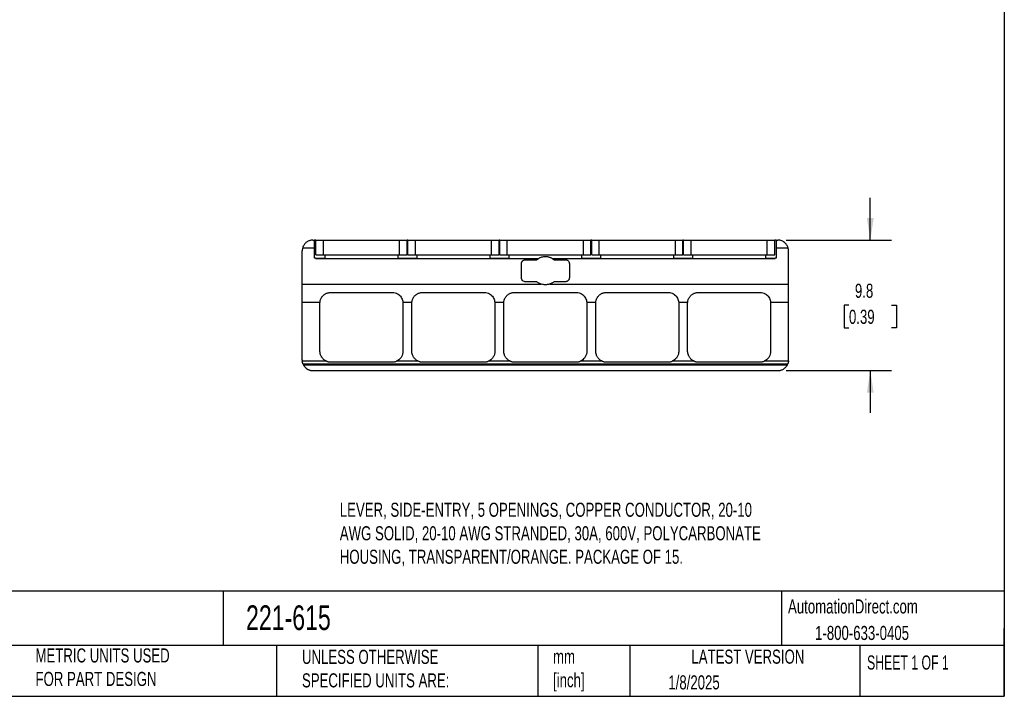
# Model space of a CAD drawing. Header units: millimetres. Extents: x 3 to 137, y 3 to 105.
# Tile 2 of 3: x 63 to 137, y 3 to 54. Entities that reach past the tile are written whole.
import ezdxf

# ---------------------------------------------------------------- set-up
doc = ezdxf.new("R2010")
doc.units = ezdxf.units.MM
doc.header["$LTSCALE"] = 0.5
doc.linetypes.add('SLD-Solid', pattern=[0])
doc.layers.add('DIMENSIONS', color=140, linetype='SLD-Solid', lineweight=25)
doc.layers.add('TEXT', color=140, linetype='SLD-Solid', lineweight=25)
doc.styles.add('SLDTEXTSTYLE0', font='TXT', dxfattribs={"width": 0.7})
doc.styles.add('SLDTEXTSTYLE1', font='TXT', dxfattribs={"width": 0.65})
doc.dimstyles.new('SLDDIMSTYLE1', dxfattribs={"dimtxt": 1.079004, "dimasz": 1.651, "dimexe": 0, "dimexo": 0.0625, "dimgap": 0.269751, "dimtad": 0, "dimtih": 1, "dimtoh": 1, "dimrnd": 1e-09, "dimzin": 12, "dimdsep": 46, "dimtxsty": 'SLDTEXTSTYLE0', "dimsah": 1, "dimcen": 0.09, "dimadec": 0, "dimazin": 3, "dimtfac": 1, "dimtmove": 0, "dimatfit": 0, "dimfxl": 0, "dimfrac": 2, "dimtolj": 1, "dimtzin": 12, "dimarcsym": 0})

# ---------------------------------------------------------------- blocks, each defined once
blk = doc.blocks.new('_D_2')
at = {"layer": 'DIMENSIONS'}
for p, q in [((126.466, 37.426), (126.466, 40.601)), ((120.159, 37.426), (128.054, 37.426)), ((124.863, 32.547), (124.501, 32.547)), ((124.501, 32.547), (124.501, 30.832)), ((128.069, 32.547), (128.432, 32.547)), ((128.432, 32.547), (128.432, 30.832)), ((124.501, 30.832), (124.863, 30.832)), ((128.432, 30.832), (128.069, 30.832)), ((120.159, 27.626), (128.054, 27.626)), ((126.466, 27.626), (126.466, 24.451))]:
    blk.add_line(p, q, dxfattribs=at)
for points in [[(126.466, 37.426), (126.72, 39.077), (126.212, 39.077)], [(126.466, 27.626), (126.212, 25.975), (126.72, 25.975)]]:
    blk.add_solid(points, dxfattribs=at)
at = {"layer": 'DIMENSIONS', "char_height": 1.0583, "attachment_point": 1, "style": 'SLDTEXTSTYLE0'}
for s, insert in [('9.8', (125.312, 34.153)), ('0.39', (124.863, 32.197))]:
    blk.add_mtext(s, dxfattribs=dict(at, insert=insert))

msp = doc.modelspace()

# ---------------------------------------------------------------- linework, layer by layer
for p, q in [((84.624, 37.426), (84.749, 37.426)), ((84.749, 36.852), (84.749, 37.426)), ((84.854, 37.426), (84.749, 37.426)), ((84.854, 36.326), (84.854, 37.426)), ((84.854, 37.426), (85.414, 37.426)), ((85.414, 36.326), (85.414, 37.426)), ((85.414, 37.426), (91.134, 37.426)), ((91.134, 36.326), (91.134, 37.426)), ((91.134, 37.426), (91.694, 37.426)), ((91.694, 36.326), (91.694, 37.426)), ((91.754, 37.426), (91.694, 37.426)), ((91.754, 36.326), (91.754, 37.426)), ((91.754, 37.426), (92.314, 37.426)), ((92.314, 36.326), (92.314, 37.426)), ((92.314, 37.426), (98.034, 37.426)), ((98.034, 36.326), (98.034, 37.426)), ((98.034, 37.426), (98.594, 37.426)), ((98.594, 36.326), (98.594, 37.426)), ((98.654, 37.426), (98.594, 37.426)), ((98.654, 36.326), (98.654, 37.426)), ((98.654, 37.426), (99.214, 37.426)), ((99.214, 36.326), (99.214, 37.426)), ((99.214, 37.426), (104.934, 37.426)), ((104.934, 36.326), (104.934, 37.426)), ((104.934, 37.426), (105.494, 37.426)), ((105.494, 36.326), (105.494, 37.426)), ((105.554, 37.426), (105.494, 37.426)), ((105.554, 36.326), (105.554, 37.426)), ((105.554, 37.426), (106.114, 37.426)), ((106.114, 36.326), (106.114, 37.426)), ((106.114, 37.426), (111.834, 37.426)), ((111.834, 36.326), (111.834, 37.426)), ((111.834, 37.426), (112.394, 37.426)), ((112.394, 36.326), (112.394, 37.426)), ((112.454, 37.426), (112.394, 37.426)), ((112.454, 36.326), (112.454, 37.426)), ((112.454, 37.426), (113.014, 37.426)), ((113.014, 36.326), (113.014, 37.426)), ((113.014, 37.426), (118.734, 37.426)), ((118.734, 36.326), (118.734, 37.426)), ((118.734, 37.426), (119.294, 37.426)), ((119.294, 36.326), (119.294, 37.426)), ((119.399, 37.426), (119.294, 37.426)), ((119.399, 37.426), (119.524, 37.426)), ((119.399, 37.426), (119.399, 36.852)), ((83.824, 34.128), (83.824, 36.626)), ((83.857, 36.852), (84.749, 36.852)), ((84.749, 36.076), (84.749, 36.852)), ((84.854, 36.326), (85.414, 36.326)), ((85.414, 36.326), (91.134, 36.326)), ((85.549, 36.076), (85.549, 36.326)), ((90.999, 36.326), (90.999, 36.076)), ((91.134, 36.326), (91.694, 36.326)), ((91.754, 36.326), (92.314, 36.326)), ((92.314, 36.326), (98.034, 36.326)), ((92.449, 36.076), (92.449, 36.326)), ((97.899, 36.326), (97.899, 36.076)), ((98.034, 36.326), (98.594, 36.326)), ((98.654, 36.326), (99.214, 36.326)), ((99.214, 36.326), (104.934, 36.326)), ((99.349, 36.076), (99.349, 36.326)), ((104.799, 36.326), (104.799, 36.076)), ((104.934, 36.326), (105.494, 36.326)), ((105.554, 36.326), (106.114, 36.326)), ((106.114, 36.326), (111.834, 36.326)), ((106.249, 36.076), (106.249, 36.326)), ((111.699, 36.326), (111.699, 36.076)), ((111.834, 36.326), (112.394, 36.326)), ((112.454, 36.326), (113.014, 36.326)), ((113.014, 36.326), (118.734, 36.326)), ((113.149, 36.076), (113.149, 36.326)), ((118.599, 36.326), (118.599, 36.076)), ((118.734, 36.326), (119.294, 36.326)), ((119.399, 36.852), (119.399, 36.076)), ((119.399, 36.852), (120.292, 36.852)), ((120.324, 34.128), (120.324, 36.626)), ((84.824, 36.076), (84.749, 36.076)), ((84.824, 36.05), (84.824, 36.076)), ((84.824, 36.076), (85.549, 36.076)), ((84.824, 36.05), (101.575, 36.05)), ((90.999, 36.076), (92.449, 36.076)), ((97.899, 36.076), (99.349, 36.076)), ((100.274, 34.601), (100.274, 35.651)), ((100.574, 35.951), (101.425, 35.951)), ((102.574, 36.05), (119.324, 36.05)), ((102.724, 35.951), (103.574, 35.951)), ((103.874, 35.651), (103.874, 34.601)), ((104.799, 36.076), (106.249, 36.076)), ((111.699, 36.076), (113.149, 36.076)), ((118.599, 36.076), (119.324, 36.076)), ((119.399, 36.076), (119.324, 36.076)), ((119.324, 36.05), (119.324, 36.076)), ((83.824, 32.766), (83.824, 34.128)), ((83.824, 34.128), (101.75, 34.128)), ((101.425, 34.301), (100.574, 34.301)), ((102.399, 34.128), (120.324, 34.128)), ((103.574, 34.301), (102.724, 34.301)), ((120.324, 32.766), (120.324, 34.128)), ((85.954, 33.496), (90.584, 33.496)), ((92.854, 33.496), (97.484, 33.496)), ((99.754, 33.496), (104.384, 33.496)), ((106.654, 33.496), (111.284, 33.496)), ((113.554, 33.496), (118.184, 33.496)), ((83.824, 32.766), (85.158, 32.766)), ((83.824, 28.426), (83.824, 32.766)), ((85.154, 29.076), (85.154, 32.696)), ((91.381, 32.766), (92.058, 32.766)), ((91.384, 32.696), (91.384, 29.076)), ((92.054, 29.076), (92.054, 32.696)), ((98.281, 32.766), (98.958, 32.766)), ((98.284, 32.696), (98.284, 29.076)), ((98.954, 29.076), (98.954, 32.696)), ((105.181, 32.766), (105.858, 32.766)), ((105.184, 32.696), (105.184, 29.076)), ((105.854, 29.076), (105.854, 32.696)), ((112.081, 32.766), (112.758, 32.766)), ((112.084, 32.696), (112.084, 29.076)), ((112.754, 29.076), (112.754, 32.696)), ((118.981, 32.766), (120.324, 32.766)), ((118.984, 32.696), (118.984, 29.076)), ((120.324, 28.426), (120.324, 32.766)), ((83.828, 28.353), (85.612, 28.353)), ((83.879, 28.137), (120.27, 28.137)), ((85.954, 28.276), (90.584, 28.276)), ((90.927, 28.353), (92.512, 28.353)), ((92.854, 28.276), (97.484, 28.276)), ((97.827, 28.353), (99.412, 28.353)), ((99.754, 28.276), (104.384, 28.276)), ((104.727, 28.353), (106.312, 28.353)), ((106.654, 28.276), (111.284, 28.276)), ((111.627, 28.353), (113.212, 28.353)), ((113.554, 28.276), (118.184, 28.276)), ((118.527, 28.353), (120.321, 28.353)), ((83.911, 28.065), (120.238, 28.065)), ((84.624, 27.626), (119.524, 27.626))]:
    msp.add_line(p, q)
for points, knots in [([(84.624, 37.426), (84.594, 37.425), (84.533, 37.423), (84.442, 37.407), (84.352, 37.381), (84.266, 37.344), (84.182, 37.296), (84.104, 37.236), (84.03, 37.165), (83.962, 37.08), (83.912, 36.995), (83.878, 36.917), (83.864, 36.874), (83.857, 36.852)], [0, 0, 0, 0, 0.097548, 0.195127, 0.292707, 0.390272, 0.48783, 0.585419, 0.683317, 0.783421, 0.887748, 0.942926, 1, 1, 1, 1]), ([(120.292, 36.852), (120.284, 36.877), (120.267, 36.927), (120.236, 36.995), (120.201, 37.056), (120.163, 37.11), (120.123, 37.158), (120.056, 37.227), (119.957, 37.306), (119.819, 37.375), (119.673, 37.418), (119.574, 37.424), (119.524, 37.426)], [0, 0, 0, 0, 0.065702, 0.129799, 0.191611, 0.251405, 0.30969, 0.366945, 0.52525, 0.683487, 0.841759, 1, 1, 1, 1]), ([(83.857, 36.852), (83.848, 36.815), (83.829, 36.741), (83.826, 36.665), (83.824, 36.626)], [0, 0, 0, 0, 0.5, 1, 1, 1, 1]), ([(120.324, 36.626), (120.324, 36.652), (120.322, 36.703), (120.311, 36.778), (120.299, 36.827), (120.292, 36.852)], [0, 0, 0, 0, 0.333165, 0.666844, 1, 1, 1, 1]), ([(100.274, 35.651), (100.275, 35.669), (100.277, 35.704), (100.292, 35.755), (100.313, 35.802), (100.342, 35.843), (100.388, 35.89), (100.455, 35.932), (100.528, 35.95), (100.565, 35.951), (100.574, 35.951)], [0, 0, 0, 0, 0.126142, 0.251357, 0.373028, 0.483648, 0.588087, 0.798404, 0.949107, 1, 1, 1, 1]), ([(101.425, 35.951), (101.449, 35.969), (101.496, 36.004), (101.549, 36.035), (101.575, 36.05)], [0, 0, 0, 0, 0.5013616, 1, 1, 1, 1]), ([(102.574, 36.05), (102.55, 36.062), (102.502, 36.087), (102.426, 36.117), (102.345, 36.142), (102.268, 36.159), (102.159, 36.175), (102.052, 36.179), (101.865, 36.162), (101.712, 36.12), (101.601, 36.063), (101.575, 36.05)], [0, 0, 0, 0, 0.082068, 0.161904, 0.241928, 0.330642, 0.384405, 0.554264, 0.622834, 0.911254, 1, 1, 1, 1]), ([(102.574, 36.05), (102.6, 36.035), (102.653, 36.004), (102.7, 35.969), (102.724, 35.951)], [0, 0, 0, 0, 0.4991418, 1, 1, 1, 1]), ([(103.574, 35.951), (103.591, 35.95), (103.623, 35.949), (103.676, 35.936), (103.731, 35.911), (103.788, 35.866), (103.84, 35.801), (103.865, 35.735), (103.874, 35.683), (103.874, 35.662), (103.874, 35.651)], [0, 0, 0, 0, 0.089158, 0.17854, 0.30241, 0.436704, 0.628776, 0.849603, 0.924679, 1, 1, 1, 1]), ([(100.574, 34.301), (100.558, 34.302), (100.525, 34.303), (100.448, 34.323), (100.34, 34.392), (100.287, 34.496), (100.275, 34.571), (100.275, 34.591), (100.274, 34.601)], [0, 0, 0, 0, 0.098301, 0.196754, 0.472981, 0.861226, 0.930413, 1, 1, 1, 1]), ([(101.75, 34.128), (101.72, 34.138), (101.661, 34.159), (101.577, 34.2), (101.498, 34.247), (101.449, 34.283), (101.425, 34.301)], [0, 0, 0, 0, 0.250426, 0.500028, 0.74966, 1, 1, 1, 1]), ([(102.399, 34.128), (102.373, 34.12), (102.32, 34.104), (102.239, 34.088), (102.17, 34.08), (102.115, 34.077), (102.081, 34.076), (102.019, 34.077), (101.916, 34.085), (101.815, 34.107), (101.757, 34.125), (101.75, 34.128)], [0, 0, 0, 0, 0.126295, 0.251655, 0.376386, 0.438619, 0.500801, 0.531885, 0.71839, 0.968474, 1, 1, 1, 1]), ([(102.724, 34.301), (102.7, 34.283), (102.651, 34.247), (102.572, 34.2), (102.488, 34.159), (102.429, 34.138), (102.399, 34.128)], [0, 0, 0, 0, 0.25034, 0.499972, 0.749574, 1, 1, 1, 1]), ([(103.874, 34.601), (103.874, 34.584), (103.872, 34.549), (103.858, 34.5), (103.838, 34.456), (103.813, 34.416), (103.783, 34.383), (103.749, 34.355), (103.71, 34.332), (103.667, 34.315), (103.622, 34.303), (103.59, 34.302), (103.574, 34.301)], [0, 0, 0, 0, 0.121084, 0.234761, 0.345217, 0.446327, 0.539808, 0.629684, 0.722612, 0.814816, 0.906963, 1, 1, 1, 1]), ([(85.158, 32.766), (85.161, 32.795), (85.168, 32.852), (85.19, 32.936), (85.22, 33.017), (85.259, 33.094), (85.305, 33.166), (85.36, 33.233), (85.421, 33.295), (85.49, 33.35), (85.566, 33.399), (85.649, 33.439), (85.74, 33.469), (85.824, 33.487), (85.896, 33.495), (85.935, 33.496), (85.954, 33.496)], [0, 0, 0, 0, 0.072952, 0.145477, 0.217805, 0.290139, 0.362667, 0.435581, 0.509116, 0.583547, 0.659266, 0.736881, 0.817217, 0.90129, 0.950645, 1, 1, 1, 1]), ([(90.584, 33.496), (90.602, 33.496), (90.643, 33.495), (90.749, 33.483), (90.898, 33.442), (91.016, 33.373), (91.115, 33.297), (91.199, 33.217), (91.292, 33.081), (91.357, 32.929), (91.373, 32.821), (91.381, 32.766)], [0, 0, 0, 0, 0.044291, 0.102089, 0.269206, 0.432055, 0.445586, 0.585906, 0.724093, 0.861639, 1, 1, 1, 1]), ([(92.058, 32.766), (92.061, 32.795), (92.068, 32.852), (92.09, 32.936), (92.12, 33.017), (92.159, 33.094), (92.205, 33.166), (92.26, 33.233), (92.321, 33.295), (92.39, 33.35), (92.466, 33.399), (92.549, 33.439), (92.64, 33.469), (92.724, 33.487), (92.796, 33.495), (92.835, 33.496), (92.854, 33.496)], [0, 0, 0, 0, 0.072952, 0.145477, 0.217805, 0.290139, 0.362667, 0.435581, 0.509116, 0.583547, 0.659266, 0.736881, 0.817217, 0.90129, 0.950645, 1, 1, 1, 1]), ([(97.484, 33.496), (97.502, 33.496), (97.543, 33.495), (97.649, 33.483), (97.798, 33.442), (97.916, 33.373), (98.015, 33.297), (98.099, 33.217), (98.192, 33.081), (98.257, 32.929), (98.273, 32.821), (98.281, 32.766)], [0, 0, 0, 0, 0.044291, 0.102089, 0.269206, 0.432055, 0.445586, 0.585906, 0.724093, 0.861639, 1, 1, 1, 1]), ([(98.958, 32.766), (98.961, 32.794), (98.967, 32.85), (98.988, 32.931), (99.017, 33.01), (99.054, 33.086), (99.099, 33.158), (99.152, 33.225), (99.213, 33.287), (99.281, 33.343), (99.356, 33.392), (99.437, 33.432), (99.53, 33.466), (99.627, 33.488), (99.705, 33.496), (99.744, 33.496), (99.754, 33.496)], [0, 0, 0, 0, 0.070655, 0.141192, 0.2118, 0.282674, 0.354034, 0.426134, 0.499271, 0.573792, 0.64977, 0.725896, 0.802233, 0.900161, 0.974797, 1, 1, 1, 1]), ([(104.384, 33.496), (104.402, 33.496), (104.443, 33.495), (104.549, 33.483), (104.698, 33.442), (104.816, 33.373), (104.915, 33.297), (104.999, 33.217), (105.092, 33.081), (105.157, 32.929), (105.173, 32.821), (105.181, 32.766)], [0, 0, 0, 0, 0.044291, 0.102089, 0.269206, 0.432055, 0.445586, 0.585906, 0.724093, 0.861639, 1, 1, 1, 1]), ([(105.858, 32.766), (105.861, 32.794), (105.867, 32.85), (105.888, 32.931), (105.917, 33.01), (105.954, 33.086), (105.999, 33.158), (106.052, 33.225), (106.113, 33.287), (106.181, 33.343), (106.256, 33.392), (106.337, 33.432), (106.43, 33.466), (106.527, 33.488), (106.605, 33.496), (106.644, 33.496), (106.654, 33.496)], [0, 0, 0, 0, 0.070655, 0.141192, 0.2118, 0.282674, 0.354034, 0.426134, 0.499271, 0.573792, 0.64977, 0.725896, 0.802233, 0.900161, 0.974797, 1, 1, 1, 1]), ([(111.284, 33.496), (111.302, 33.496), (111.343, 33.495), (111.449, 33.483), (111.598, 33.442), (111.716, 33.373), (111.815, 33.297), (111.899, 33.217), (111.992, 33.081), (112.057, 32.929), (112.073, 32.821), (112.081, 32.766)], [0, 0, 0, 0, 0.044291, 0.102089, 0.269207, 0.432057, 0.445588, 0.585898, 0.724093, 0.861649, 1, 1, 1, 1]), ([(112.758, 32.766), (112.761, 32.795), (112.768, 32.852), (112.79, 32.936), (112.82, 33.017), (112.859, 33.094), (112.905, 33.166), (112.96, 33.233), (113.021, 33.295), (113.09, 33.35), (113.166, 33.399), (113.249, 33.439), (113.34, 33.469), (113.424, 33.487), (113.496, 33.495), (113.535, 33.496), (113.554, 33.496)], [0, 0, 0, 0, 0.072952, 0.145477, 0.217805, 0.290139, 0.362667, 0.435581, 0.509116, 0.583547, 0.659266, 0.736881, 0.817217, 0.90129, 0.950645, 1, 1, 1, 1]), ([(118.184, 33.496), (118.202, 33.496), (118.243, 33.495), (118.349, 33.483), (118.498, 33.442), (118.616, 33.373), (118.715, 33.297), (118.799, 33.217), (118.892, 33.081), (118.957, 32.929), (118.973, 32.821), (118.981, 32.766)], [0, 0, 0, 0, 0.044291, 0.102089, 0.269206, 0.432055, 0.445586, 0.585906, 0.724093, 0.861639, 1, 1, 1, 1]), ([(85.154, 32.696), (85.155, 32.708), (85.155, 32.731), (85.157, 32.755), (85.158, 32.766)], [0, 0, 0, 0, 0.501404, 1, 1, 1, 1]), ([(91.381, 32.766), (91.383, 32.746), (91.384, 32.723), (91.384, 32.7), (91.384, 32.696)], [0, 0, 0, 0, 0.846961, 1, 1, 1, 1]), ([(92.054, 32.696), (92.055, 32.708), (92.055, 32.731), (92.057, 32.755), (92.058, 32.766)], [0, 0, 0, 0, 0.501404, 1, 1, 1, 1]), ([(98.281, 32.766), (98.283, 32.746), (98.284, 32.723), (98.284, 32.7), (98.284, 32.696)], [0, 0, 0, 0, 0.846961, 1, 1, 1, 1]), ([(98.954, 32.696), (98.955, 32.708), (98.955, 32.731), (98.957, 32.755), (98.958, 32.766)], [0, 0, 0, 0, 0.501404, 1, 1, 1, 1]), ([(105.181, 32.766), (105.183, 32.746), (105.184, 32.723), (105.184, 32.7), (105.184, 32.696)], [0, 0, 0, 0, 0.846961, 1, 1, 1, 1]), ([(105.854, 32.696), (105.855, 32.708), (105.855, 32.731), (105.857, 32.755), (105.858, 32.766)], [0, 0, 0, 0, 0.501404, 1, 1, 1, 1]), ([(112.081, 32.766), (112.083, 32.746), (112.084, 32.723), (112.084, 32.7), (112.084, 32.696)], [0, 0, 0, 0, 0.846961, 1, 1, 1, 1]), ([(118.981, 32.766), (118.983, 32.746), (118.984, 32.723), (118.984, 32.7), (118.984, 32.696)], [0, 0, 0, 0, 0.847187, 1, 1, 1, 1]), ([(85.612, 28.353), (85.586, 28.367), (85.534, 28.393), (85.462, 28.444), (85.395, 28.502), (85.334, 28.568), (85.282, 28.64), (85.236, 28.719), (85.191, 28.825), (85.166, 28.924), (85.157, 29.012), (85.155, 29.05), (85.155, 29.072), (85.154, 29.076)], [0, 0, 0, 0, 0.096493, 0.192965, 0.29002, 0.388859, 0.491915, 0.586956, 0.690987, 0.875258, 0.925302, 0.986308, 1, 1, 1, 1]), ([(91.384, 29.076), (91.384, 29.062), (91.384, 29.03), (91.374, 28.924), (91.34, 28.795), (91.272, 28.661), (91.193, 28.551), (91.083, 28.439), (90.979, 28.382), (90.927, 28.353)], [0, 0, 0, 0, 0.047621, 0.105512, 0.355835, 0.487337, 0.606276, 0.806911, 1, 1, 1, 1]), ([(92.512, 28.353), (92.486, 28.367), (92.434, 28.393), (92.362, 28.444), (92.295, 28.502), (92.234, 28.568), (92.182, 28.64), (92.136, 28.719), (92.091, 28.825), (92.066, 28.924), (92.057, 29.012), (92.055, 29.05), (92.055, 29.072), (92.054, 29.076)], [0, 0, 0, 0, 0.096493, 0.192963, 0.290018, 0.388858, 0.491915, 0.586954, 0.690987, 0.875258, 0.925302, 0.986308, 1, 1, 1, 1]), ([(98.284, 29.076), (98.284, 29.062), (98.284, 29.03), (98.274, 28.924), (98.24, 28.795), (98.172, 28.661), (98.093, 28.551), (97.983, 28.439), (97.879, 28.382), (97.827, 28.353)], [0, 0, 0, 0, 0.047621, 0.105512, 0.355835, 0.487337, 0.606276, 0.806911, 1, 1, 1, 1]), ([(99.412, 28.353), (99.386, 28.367), (99.334, 28.393), (99.262, 28.444), (99.195, 28.502), (99.134, 28.568), (99.082, 28.64), (99.036, 28.719), (98.991, 28.825), (98.966, 28.924), (98.957, 29.012), (98.955, 29.05), (98.955, 29.072), (98.954, 29.076)], [0, 0, 0, 0, 0.096493, 0.192963, 0.290018, 0.388858, 0.491915, 0.586954, 0.690987, 0.875258, 0.925302, 0.986308, 1, 1, 1, 1]), ([(105.184, 29.076), (105.184, 29.062), (105.184, 29.03), (105.174, 28.924), (105.14, 28.795), (105.072, 28.661), (104.993, 28.551), (104.883, 28.439), (104.779, 28.382), (104.727, 28.353)], [0, 0, 0, 0, 0.047621, 0.105512, 0.355835, 0.487337, 0.606276, 0.806911, 1, 1, 1, 1]), ([(106.312, 28.353), (106.286, 28.367), (106.234, 28.393), (106.162, 28.444), (106.095, 28.502), (106.034, 28.568), (105.982, 28.64), (105.936, 28.719), (105.891, 28.825), (105.866, 28.924), (105.857, 29.012), (105.855, 29.05), (105.855, 29.072), (105.854, 29.076)], [0, 0, 0, 0, 0.096493, 0.192963, 0.290018, 0.388858, 0.491915, 0.586954, 0.690987, 0.875258, 0.925302, 0.986308, 1, 1, 1, 1]), ([(112.084, 29.076), (112.084, 29.062), (112.084, 29.03), (112.074, 28.924), (112.04, 28.795), (111.972, 28.661), (111.893, 28.551), (111.783, 28.439), (111.679, 28.382), (111.627, 28.353)], [0, 0, 0, 0, 0.047621, 0.105512, 0.355835, 0.487337, 0.606276, 0.806911, 1, 1, 1, 1]), ([(113.212, 28.353), (113.186, 28.367), (113.134, 28.393), (113.063, 28.443), (112.998, 28.5), (112.937, 28.564), (112.882, 28.639), (112.826, 28.737), (112.778, 28.864), (112.759, 28.973), (112.755, 29.045), (112.755, 29.065), (112.754, 29.076)], [0, 0, 0, 0, 0.095774, 0.190908, 0.286544, 0.383684, 0.485249, 0.596225, 0.758084, 0.935628, 0.961488, 1, 1, 1, 1]), ([(118.984, 29.076), (118.984, 29.062), (118.984, 29.03), (118.975, 28.924), (118.94, 28.795), (118.872, 28.661), (118.793, 28.551), (118.683, 28.439), (118.579, 28.382), (118.527, 28.353)], [0, 0, 0, 0, 0.047594, 0.105452, 0.355833, 0.487334, 0.606274, 0.806912, 1, 1, 1, 1]), ([(83.879, 28.137), (83.876, 28.144), (83.871, 28.157), (83.861, 28.186), (83.852, 28.216), (83.844, 28.248), (83.837, 28.282), (83.832, 28.318), (83.829, 28.341), (83.828, 28.353)], [0, 0, 0, 0, 0.171108, 0.322408, 0.462774, 0.597617, 0.731293, 0.865046, 1, 1, 1, 1]), ([(85.612, 28.353), (85.631, 28.345), (85.673, 28.326), (85.742, 28.304), (85.815, 28.287), (85.887, 28.278), (85.933, 28.277), (85.954, 28.276)], [0, 0, 0, 0, 0.1794314, 0.389072, 0.6090808, 0.8194182, 1, 1, 1, 1]), ([(90.584, 28.276), (90.612, 28.277), (90.671, 28.279), (90.76, 28.294), (90.848, 28.319), (90.902, 28.342), (90.927, 28.353)], [0, 0, 0, 0, 0.230998, 0.499024, 0.767463, 1, 1, 1, 1]), ([(92.512, 28.353), (92.531, 28.345), (92.573, 28.326), (92.642, 28.304), (92.715, 28.287), (92.787, 28.278), (92.833, 28.277), (92.854, 28.276)], [0, 0, 0, 0, 0.1794314, 0.389072, 0.6090808, 0.8194182, 1, 1, 1, 1]), ([(97.484, 28.276), (97.512, 28.277), (97.571, 28.279), (97.66, 28.294), (97.748, 28.319), (97.802, 28.342), (97.827, 28.353)], [0, 0, 0, 0, 0.230998, 0.499024, 0.767463, 1, 1, 1, 1]), ([(99.412, 28.353), (99.431, 28.345), (99.473, 28.326), (99.542, 28.304), (99.615, 28.287), (99.687, 28.278), (99.733, 28.277), (99.754, 28.276)], [0, 0, 0, 0, 0.179431, 0.389072, 0.609081, 0.819418, 1, 1, 1, 1]), ([(104.384, 28.276), (104.412, 28.277), (104.471, 28.279), (104.56, 28.294), (104.648, 28.319), (104.702, 28.342), (104.727, 28.353)], [0, 0, 0, 0, 0.230998, 0.499024, 0.767463, 1, 1, 1, 1]), ([(106.312, 28.353), (106.331, 28.345), (106.372, 28.326), (106.441, 28.304), (106.516, 28.287), (106.588, 28.278), (106.634, 28.277), (106.654, 28.276)], [0, 0, 0, 0, 0.175544, 0.387271, 0.611301, 0.823578, 1, 1, 1, 1]), ([(111.284, 28.276), (111.312, 28.277), (111.371, 28.279), (111.46, 28.294), (111.548, 28.319), (111.602, 28.342), (111.627, 28.353)], [0, 0, 0, 0, 0.230998, 0.499024, 0.767463, 1, 1, 1, 1]), ([(113.212, 28.353), (113.231, 28.345), (113.273, 28.326), (113.342, 28.304), (113.415, 28.287), (113.487, 28.278), (113.533, 28.277), (113.554, 28.276)], [0, 0, 0, 0, 0.17943, 0.38907, 0.60908, 0.819418, 1, 1, 1, 1]), ([(118.184, 28.276), (118.212, 28.277), (118.271, 28.279), (118.36, 28.294), (118.448, 28.319), (118.502, 28.342), (118.527, 28.353)], [0, 0, 0, 0, 0.230998, 0.499024, 0.767463, 1, 1, 1, 1]), ([(120.321, 28.353), (120.32, 28.339), (120.317, 28.31), (120.309, 28.267), (120.3, 28.227), (120.289, 28.191), (120.279, 28.159), (120.273, 28.144), (120.27, 28.137)], [0, 0, 0, 0, 0.163887, 0.326638, 0.489953, 0.655291, 0.824121, 1, 1, 1, 1]), ([(120.321, 28.353), (120.323, 28.374), (120.324, 28.398), (120.324, 28.422), (120.324, 28.426)], [0, 0, 0, 0, 0.847185, 1, 1, 1, 1]), ([(83.911, 28.065), (83.915, 28.057), (83.922, 28.043), (83.939, 28.013), (83.961, 27.979), (83.987, 27.943), (84.017, 27.906), (84.051, 27.868), (84.089, 27.831), (84.131, 27.796), (84.177, 27.762), (84.227, 27.731), (84.28, 27.704), (84.335, 27.68), (84.392, 27.66), (84.45, 27.645), (84.509, 27.634), (84.567, 27.627), (84.605, 27.627), (84.624, 27.626)], [0, 0, 0, 0, 0.048241, 0.096101, 0.144233, 0.193224, 0.243587, 0.295745, 0.350045, 0.406754, 0.46608, 0.528172, 0.593048, 0.659933, 0.728105, 0.796891, 0.865603, 0.933542, 1, 1, 1, 1]), ([(119.524, 27.626), (119.555, 27.627), (119.617, 27.629), (119.711, 27.646), (119.806, 27.675), (119.898, 27.717), (119.984, 27.769), (120.06, 27.829), (120.124, 27.894), (120.176, 27.96), (120.216, 28.023), (120.231, 28.051), (120.238, 28.065)], [0, 0, 0, 0, 0.105583, 0.21695, 0.330518, 0.4428, 0.550482, 0.650621, 0.74319, 0.830362, 0.914806, 1, 1, 1, 1])]:
    msp.add_open_spline(points, degree=3, knots=knots)
for points in [[(112.754, 32.696), (112.755, 32.708), (112.755, 32.731), (112.757, 32.754), (112.758, 32.766)], [(83.824, 28.426), (83.825, 28.414), (83.825, 28.39), (83.827, 28.365), (83.828, 28.353)], [(83.879, 28.137), (83.888, 28.112), (83.899, 28.088), (83.911, 28.065)], [(120.238, 28.065), (120.25, 28.088), (120.261, 28.112), (120.27, 28.137)]]:
    msp.add_open_spline(points, degree=3)
at = {"layer": 'TEXT'}
for p, q in [((136.525, 104.775), (136.525, 3.175)), ((136.525, 11.063), (3.175, 11.063)), ((77.879, 11.063), (77.879, 6.985)), ((119.788, 11.063), (119.788, 6.985)), ((136.525, 3.175), (136.525, 8.255)), ((136.525, 6.985), (3.175, 6.985)), ((81.89, 6.985), (81.89, 3.175)), ((101.512, 6.985), (101.512, 3.175)), ((108.406, 6.985), (108.406, 3.175)), ((125.674, 6.985), (125.674, 3.175)), ((3.175, 3.175), (136.525, 3.175))]:
    msp.add_line(p, q, dxfattribs=at)

# ---------------------------------------------------------------- texts
for s, insert, char_height, attachment_point, style in [('LEVER, SIDE-ENTRY, 5 OPENINGS, COPPER CONDUCTOR, 20-10 ^JAWG SOLID, 20-10 AWG STRANDED, 30A, 600V, POLYCARBONATE ^JHOUSING, TRANSPARENT/ORANGE. PACKAGE OF 15.', (86.645, 17.71), 1.058333, 1, 'SLDTEXTSTYLE0'), ('AutomationDirect.com', (120.289, 10.451), 1.05833, 1, 'SLDTEXTSTYLE0'), ('221-615', (79.604, 10.005), 1.8521, 1, 'SLDTEXTSTYLE0'), ('1-800-633-0405', (122.322, 8.462), 1.05833, 1, 'SLDTEXTSTYLE0'), ('METRIC UNITS USED ^JFOR PART DESIGN', (63.802, 6.773), 1.05833, 1, 'SLDTEXTSTYLE0'), ('UNLESS OTHERWISE ^JSPECIFIED UNITS ARE:', (83.804, 6.666), 1.05833, 1, 'SLDTEXTSTYLE0'), ('LATEST VERSION', (117.276, 6.682), 1.05833, 2, 'SLDTEXTSTYLE0'), ('mm^J[inch]', (102.65, 6.68), 1.0583, 1, 'SLDTEXTSTYLE0'), ('SHEET 1 OF 1', (126.221, 6.242), 1.05833, 1, 'SLDTEXTSTYLE1'), ('1/8/2025', (111.306, 4.751), 1.0583, 1, 'SLDTEXTSTYLE0')]:
    msp.add_mtext(s, dxfattribs=dict(at, insert=insert, char_height=char_height, attachment_point=attachment_point, style=style))

# ---------------------------------------------------------------- dimensions: what is measured, and where the dimension line sits
at = {"layer": 'DIMENSIONS'}
dim = msp.add_linear_dim(base=(126.466, 27.626), p1=(119.524, 37.426), p2=(119.524, 27.626), angle=90, dimstyle='SLDDIMSTYLE1', dxfattribs=at)
dim.commit()
dim.dimension.update_dxf_attribs({"geometry": '_D_2', "text_midpoint": (126.466, 32.547), "dimtype": 160})

doc.saveas('drawing.dxf')
